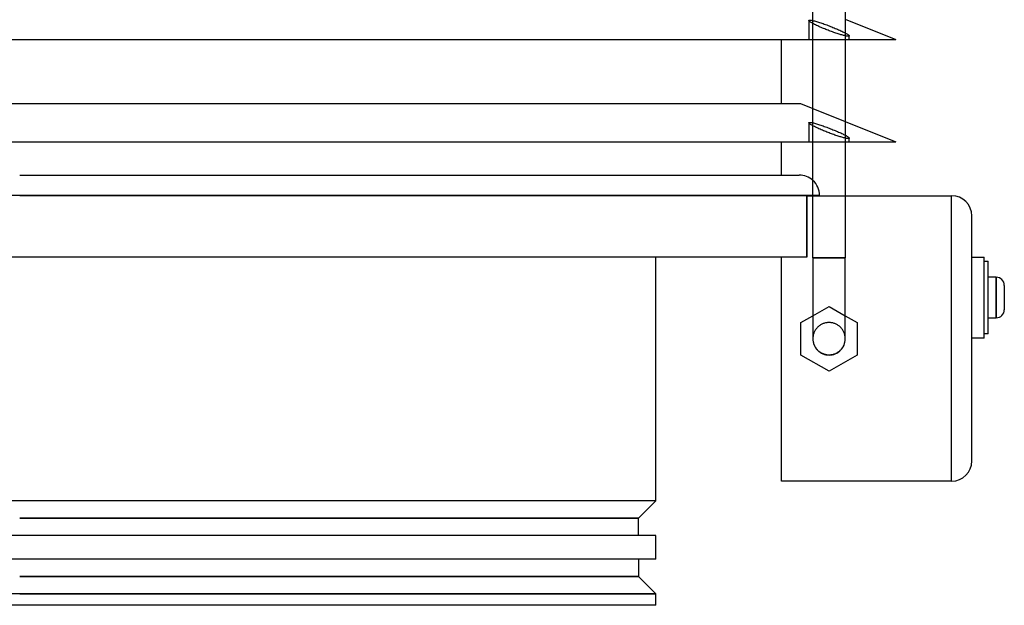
# Model space of a CAD drawing. Header units: millimetres. Extents: x -235 to 243, y -288 to 0.
# Tile 2 of 3: x 0 to 243, y -288 to -143. Entities that reach past the tile are written whole.
import ezdxf

# ---------------------------------------------------------------- set-up
doc = ezdxf.new("R2010")
doc.units = ezdxf.units.MM
doc.layers.add('HIDDEN', color=7, linetype='Continuous')
doc.layers.add('THICK', color=7, linetype='Continuous')

msp = doc.modelspace()

# ---------------------------------------------------------------- linework, layer by layer
at = {"layer": 'HIDDEN'}
for p, q in [((194.75, -143.58), (194.75, -148.28)), ((195.75, -143.6), (195.95, -143.65)), ((195.75, -148.28), (195.75, -144.33)), ((195.95, -143.65), (196.17, -143.71)), ((196.17, -143.71), (196.41, -143.77)), ((196.41, -143.77), (196.65, -143.84)), ((196.65, -143.84), (196.91, -143.92)), ((196.91, -143.92), (197.17, -144)), ((197.17, -144), (197.43, -144.08)), ((197.43, -144.08), (197.7, -144.17)), ((197.7, -144.17), (197.99, -144.27)), ((197.99, -144.27), (198.28, -144.37)), ((198.28, -144.37), (198.58, -144.48)), ((198.58, -144.48), (198.89, -144.59)), ((198.89, -144.59), (199.19, -144.7)), ((199.19, -144.7), (199.5, -144.82)), ((199.5, -144.82), (199.81, -144.94)), ((199.81, -144.94), (200.12, -145.06)), ((200.12, -145.06), (200.42, -145.18)), ((200.42, -145.18), (200.72, -145.3)), ((200.72, -145.3), (201.01, -145.41)), ((201.01, -145.41), (201.29, -145.53)), ((201.29, -145.53), (201.57, -145.65)), ((201.57, -145.65), (201.84, -145.77)), ((201.84, -145.77), (202.12, -145.89)), ((202.12, -145.89), (202.38, -146.01)), ((202.38, -146.01), (202.64, -146.12)), ((202.64, -146.12), (202.89, -146.24)), ((202.89, -146.24), (203.12, -146.35)), ((203.12, -146.35), (203.35, -146.46)), ((203.35, -146.46), (203.56, -146.57)), ((203.56, -146.57), (203.75, -146.67)), ((203.75, -147.37), (203.75, -148.28)), ((204.75, -148.28), (204.75, -147.4)), ((195.75, -165.35), (203.75, -168.54)), ((194.75, -168.83), (194.75, -173.53)), ((195.75, -168.85), (195.95, -168.9)), ((195.75, -173.53), (195.75, -169.58)), ((195.95, -168.9), (196.17, -168.96)), ((196.17, -168.96), (196.41, -169.02)), ((196.41, -169.02), (196.65, -169.09)), ((196.65, -169.09), (196.91, -169.17)), ((196.91, -169.17), (197.17, -169.25)), ((197.17, -169.25), (197.43, -169.33)), ((197.43, -169.33), (197.7, -169.42)), ((197.7, -169.42), (197.99, -169.52)), ((197.99, -169.52), (198.28, -169.62)), ((198.28, -169.62), (198.58, -169.73)), ((198.58, -169.73), (198.89, -169.84)), ((198.89, -169.84), (199.19, -169.95)), ((199.19, -169.95), (199.5, -170.07)), ((199.5, -170.07), (199.81, -170.19)), ((199.81, -170.19), (200.12, -170.31)), ((200.12, -170.31), (200.42, -170.43)), ((200.42, -170.43), (200.72, -170.55)), ((200.72, -170.55), (201.01, -170.66)), ((201.01, -170.66), (201.29, -170.78)), ((201.29, -170.78), (201.57, -170.9)), ((201.57, -170.9), (201.84, -171.02)), ((201.84, -171.02), (202.12, -171.14)), ((202.12, -171.14), (202.38, -171.26)), ((202.38, -171.26), (202.64, -171.37)), ((202.64, -171.37), (202.89, -171.49)), ((202.89, -171.49), (203.12, -171.6)), ((203.12, -171.6), (203.35, -171.71)), ((203.35, -171.71), (203.56, -171.82)), ((203.56, -171.82), (203.75, -171.92)), ((203.75, -172.62), (203.75, -173.53)), ((204.75, -173.53), (204.75, -172.65)), ((0, -186.8), (197.4, -186.8)), ((194.23, -186.85), (194.23, -202)), ((197.4, -186.8), (195.75, -186.8)), ((195.75, -186.85), (203.75, -186.85)), ((197.4, -186.85), (197.4, -186.8)), ((230, -186.85), (230, -186.85)), ((230, -257.35), (230, -186.85)), ((235, -191.85), (235, -191.85)), ((188, -202), (188, -202)), ((195.75, -202.2), (199.75, -202.2)), ((199.75, -202.2), (203.75, -202.2)), ((235, -202), (235, -202)), ((238, -202), (238, -202)), ((238, -203), (238, -203)), ((239, -203), (239, -203)), ((241, -212), (241, -207)), ((241, -217), (241, -212)), ((195.75, -216.51), (199.75, -214.2)), ((199.75, -214.2), (199.75, -214.2)), ((199.75, -214.2), (203.75, -216.51)), ((192.82, -218.2), (192.82, -218.2)), ((197.81, -218.67), (197.65, -218.77)), ((197.97, -218.59), (197.81, -218.67)), ((198.14, -218.51), (197.97, -218.59)), ((198.3, -218.44), (198.14, -218.51)), ((198.47, -218.38), (198.3, -218.44)), ((198.65, -218.32), (198.47, -218.38)), ((198.83, -218.28), (198.65, -218.32)), ((199.02, -218.24), (198.83, -218.28)), ((199.2, -218.21), (199.02, -218.24)), ((199.39, -218.19), (199.2, -218.21)), ((199.57, -218.17), (199.39, -218.19)), ((199.75, -218.17), (199.57, -218.17)), ((199.93, -218.17), (199.75, -218.17)), ((200.11, -218.19), (199.93, -218.17)), ((200.3, -218.21), (200.11, -218.19)), ((200.48, -218.24), (200.3, -218.21)), ((200.67, -218.28), (200.48, -218.24)), ((200.85, -218.32), (200.67, -218.28)), ((201.03, -218.38), (200.85, -218.32)), ((201.2, -218.44), (201.03, -218.38)), ((201.36, -218.51), (201.2, -218.44)), ((201.53, -218.59), (201.36, -218.51)), ((201.69, -218.67), (201.53, -218.59)), ((201.85, -218.77), (201.69, -218.67)), ((206.68, -218.2), (206.68, -218.2)), ((195.9, -221.07), (195.86, -221.25)), ((195.96, -220.89), (195.9, -221.07)), ((196.02, -220.72), (195.96, -220.89)), ((196.09, -220.56), (196.02, -220.72)), ((196.17, -220.4), (196.09, -220.56)), ((196.25, -220.23), (196.17, -220.4)), ((196.35, -220.07), (196.25, -220.23)), ((196.45, -219.91), (196.35, -220.07)), ((196.56, -219.76), (196.45, -219.91)), ((196.68, -219.61), (196.56, -219.76)), ((196.8, -219.47), (196.68, -219.61)), ((196.92, -219.34), (196.8, -219.47)), ((197.05, -219.22), (196.92, -219.34)), ((197.19, -219.1), (197.05, -219.22)), ((197.33, -218.98), (197.19, -219.1)), ((197.49, -218.87), (197.33, -218.98)), ((197.65, -218.77), (197.49, -218.87)), ((202.01, -218.87), (201.85, -218.77)), ((202.17, -218.98), (202.01, -218.87)), ((202.31, -219.1), (202.17, -218.98)), ((202.45, -219.22), (202.31, -219.1)), ((202.58, -219.34), (202.45, -219.22)), ((202.7, -219.47), (202.58, -219.34)), ((202.82, -219.61), (202.7, -219.47)), ((202.94, -219.76), (202.82, -219.61)), ((203.05, -219.91), (202.94, -219.76)), ((203.15, -220.07), (203.05, -219.91)), ((203.25, -220.23), (203.15, -220.07)), ((203.33, -220.4), (203.25, -220.23)), ((203.41, -220.56), (203.33, -220.4)), ((203.48, -220.72), (203.41, -220.56)), ((203.54, -220.89), (203.48, -220.72)), ((203.6, -221.07), (203.54, -220.89)), ((203.64, -221.25), (203.6, -221.07)), ((238, -221), (238, -221)), ((239, -221), (239, -221)), ((195.77, -221.81), (195.75, -222)), ((195.75, -222), (195.75, -222.17)), ((195.79, -221.63), (195.77, -221.81)), ((195.82, -221.44), (195.79, -221.63)), ((195.86, -221.25), (195.82, -221.44)), ((203.68, -221.44), (203.64, -221.25)), ((203.71, -221.63), (203.68, -221.44)), ((203.73, -221.81), (203.71, -221.63)), ((203.75, -222), (203.73, -221.81)), ((203.75, -222.17), (203.75, -222)), ((235, -222), (235, -222)), ((238, -222), (238, -222)), ((192.82, -226.2), (192.82, -226.2)), ((206.68, -226.2), (206.68, -226.2)), ((199.75, -230.2), (199.75, -230.2)), ((235, -252.35), (235, -252.35)), ((188, -257.35), (188, -257.35)), ((230, -257.35), (230, -257.35)), ((0, -262.2), (-157, -262.2)), ((157, -262.2), (0, -262.2)), ((0, -266.5), (152.7, -266.5)), ((152.7, -280.9), (0, -280.9)), ((0, -285.2), (157, -285.2))]:
    msp.add_line(p, q, dxfattribs=at)
msp.add_arc((192.4, -186.8), 5, 359.9999, 47.9329, dxfattribs=at)
at = {"layer": 'THICK'}
for p, q in [((195.75, -144.33), (195.75, -123.03)), ((203.75, -123.03), (203.75, -147.37)), ((203.75, -143.29), (216.2, -148.28)), ((194.75, -143.58), (194.76, -143.54)), ((194.76, -143.63), (194.75, -143.58)), ((194.76, -143.54), (194.8, -143.51)), ((194.8, -143.69), (194.76, -143.63)), ((194.8, -143.51), (194.87, -143.49)), ((194.87, -143.76), (194.8, -143.69)), ((194.87, -143.49), (194.95, -143.49)), ((194.96, -143.83), (194.87, -143.76)), ((194.95, -143.49), (195.06, -143.49)), ((195.07, -143.92), (194.96, -143.83)), ((195.06, -143.49), (195.2, -143.5)), ((195.2, -144.01), (195.07, -143.92)), ((195.2, -143.5), (195.36, -143.52)), ((195.35, -144.1), (195.2, -144.01)), ((195.52, -144.2), (195.35, -144.1)), ((195.36, -143.52), (195.54, -143.56)), ((195.71, -144.31), (195.52, -144.2)), ((195.54, -143.56), (195.75, -143.6)), ((195.93, -144.43), (195.71, -144.31)), ((196.16, -144.55), (195.93, -144.43)), ((196.41, -144.67), (196.16, -144.55)), ((196.67, -144.8), (196.41, -144.67)), ((196.95, -144.93), (196.67, -144.8)), ((197.24, -145.07), (196.95, -144.93)), ((197.54, -145.2), (197.24, -145.07)), ((197.84, -145.33), (197.54, -145.2)), ((198.15, -145.46), (197.84, -145.33)), ((198.4, -145.57), (198.15, -145.46)), ((198.67, -145.68), (198.4, -145.57)), ((198.94, -145.79), (198.67, -145.68)), ((199.22, -145.9), (198.94, -145.79)), ((199.5, -146), (199.22, -145.9)), ((199.78, -146.11), (199.5, -146)), ((200.06, -146.22), (199.78, -146.11)), ((200.35, -146.32), (200.06, -146.22)), ((200.63, -146.43), (200.35, -146.32)), ((200.91, -146.52), (200.63, -146.43)), ((201.18, -146.62), (200.91, -146.52)), ((201.45, -146.71), (201.18, -146.62)), ((201.71, -146.8), (201.45, -146.71)), ((201.96, -146.88), (201.71, -146.8)), ((202.21, -146.95), (201.96, -146.88)), ((202.45, -147.03), (202.21, -146.95)), ((202.69, -147.1), (202.45, -147.03)), ((202.92, -147.16), (202.69, -147.1)), ((203.14, -147.22), (202.92, -147.16)), ((203.35, -147.28), (203.14, -147.22)), ((203.55, -147.33), (203.35, -147.28)), ((203.74, -147.37), (203.55, -147.33)), ((203.91, -147.41), (203.74, -147.37)), ((203.75, -146.67), (203.95, -146.78)), ((204.07, -147.44), (203.91, -147.41)), ((203.95, -146.78), (204.13, -146.88)), ((204.21, -147.46), (204.07, -147.44)), ((204.13, -146.88), (204.28, -146.97)), ((204.34, -147.47), (204.21, -147.46)), ((204.28, -146.97), (204.42, -147.06)), ((204.44, -147.48), (204.34, -147.47)), ((204.42, -147.06), (204.54, -147.15)), ((204.54, -147.48), (204.44, -147.48)), ((204.54, -147.15), (204.63, -147.22)), ((204.61, -147.48), (204.54, -147.48)), ((204.67, -147.47), (204.61, -147.48)), ((204.63, -147.22), (204.7, -147.29)), ((204.71, -147.45), (204.67, -147.47)), ((204.7, -147.29), (204.74, -147.35)), ((204.74, -147.43), (204.71, -147.45)), ((204.74, -147.35), (204.75, -147.4)), ((204.75, -147.4), (204.74, -147.43)), ((-216.2, -148.28), (216.2, -148.28)), ((188, -164.12), (188, -148.28)), ((195.75, -169.58), (195.75, -148.28)), ((203.75, -148.28), (203.75, -172.62)), ((-192.7, -164.12), (192.7, -164.12)), ((192.7, -164.12), (195.75, -165.35)), ((194.75, -168.83), (194.76, -168.79)), ((194.76, -168.88), (194.75, -168.83)), ((194.76, -168.79), (194.8, -168.76)), ((194.8, -168.94), (194.76, -168.88)), ((194.8, -168.76), (194.87, -168.74)), ((194.87, -169.01), (194.8, -168.94)), ((194.87, -168.74), (194.95, -168.74)), ((194.96, -169.08), (194.87, -169.01)), ((194.95, -168.74), (195.06, -168.74)), ((195.07, -169.17), (194.96, -169.08)), ((195.06, -168.74), (195.2, -168.75)), ((195.2, -169.26), (195.07, -169.17)), ((195.2, -168.75), (195.36, -168.77)), ((195.35, -169.35), (195.2, -169.26)), ((195.52, -169.45), (195.35, -169.35)), ((195.36, -168.77), (195.54, -168.81)), ((195.71, -169.56), (195.52, -169.45)), ((195.54, -168.81), (195.75, -168.85)), ((195.93, -169.68), (195.71, -169.56)), ((196.16, -169.8), (195.93, -169.68)), ((196.41, -169.92), (196.16, -169.8)), ((196.67, -170.05), (196.41, -169.92)), ((196.95, -170.18), (196.67, -170.05)), ((203.75, -168.54), (216.2, -173.53)), ((197.24, -170.32), (196.95, -170.18)), ((197.54, -170.45), (197.24, -170.32)), ((197.84, -170.58), (197.54, -170.45)), ((198.15, -170.71), (197.84, -170.58)), ((198.4, -170.82), (198.15, -170.71)), ((198.67, -170.93), (198.4, -170.82)), ((198.94, -171.04), (198.67, -170.93)), ((199.22, -171.15), (198.94, -171.04)), ((199.5, -171.25), (199.22, -171.15)), ((199.78, -171.36), (199.5, -171.25)), ((200.06, -171.47), (199.78, -171.36)), ((200.35, -171.57), (200.06, -171.47)), ((200.63, -171.68), (200.35, -171.57)), ((200.91, -171.77), (200.63, -171.68)), ((201.18, -171.87), (200.91, -171.77)), ((201.45, -171.96), (201.18, -171.87)), ((201.71, -172.05), (201.45, -171.96)), ((201.96, -172.13), (201.71, -172.05)), ((202.21, -172.2), (201.96, -172.13)), ((202.45, -172.28), (202.21, -172.2)), ((202.69, -172.35), (202.45, -172.28)), ((202.92, -172.41), (202.69, -172.35)), ((203.14, -172.47), (202.92, -172.41)), ((203.35, -172.53), (203.14, -172.47)), ((203.55, -172.58), (203.35, -172.53)), ((203.75, -171.92), (203.95, -172.03)), ((203.95, -172.03), (204.13, -172.13)), ((204.13, -172.13), (204.28, -172.22)), ((204.28, -172.22), (204.42, -172.31)), ((204.42, -172.31), (204.54, -172.4)), ((204.54, -172.4), (204.63, -172.47)), ((204.63, -172.47), (204.7, -172.54)), ((-216.2, -173.53), (216.2, -173.53)), ((188, -181.8), (188, -173.53)), ((195.75, -202.2), (195.75, -173.53)), ((203.74, -172.62), (203.55, -172.58)), ((203.91, -172.66), (203.74, -172.62)), ((203.75, -173.53), (203.75, -202.2)), ((204.07, -172.69), (203.91, -172.66)), ((204.21, -172.71), (204.07, -172.69)), ((204.34, -172.72), (204.21, -172.71)), ((204.44, -172.73), (204.34, -172.72)), ((204.54, -172.73), (204.44, -172.73)), ((204.61, -172.73), (204.54, -172.73)), ((204.67, -172.72), (204.61, -172.73)), ((204.71, -172.7), (204.67, -172.72)), ((204.7, -172.54), (204.74, -172.6)), ((204.74, -172.68), (204.71, -172.7)), ((204.74, -172.6), (204.75, -172.65)), ((204.75, -172.65), (204.74, -172.68)), ((0, -181.8), (192.4, -181.8)), ((0, -186.8), (-197.4, -186.8)), ((195.75, -186.8), (0, -186.8)), ((194.23, -186.85), (195.75, -186.85)), ((194.23, -202), (194.23, -186.85)), ((203.75, -186.85), (230, -186.85)), ((230, -257.35), (230, -186.85)), ((235, -252.35), (235, -191.85)), ((194.23, -202), (-197.4, -202)), ((157, -262.2), (157, -202)), ((188, -257.35), (188, -202)), ((199.75, -202.2), (195.75, -202.2)), ((195.75, -202.2), (195.75, -222.17)), ((203.75, -202.2), (199.75, -202.2)), ((203.75, -222.17), (203.75, -202.2)), ((235, -202), (238, -202)), ((238, -222), (238, -202)), ((238, -203), (239, -203)), ((239, -221), (239, -203)), ((241, -207), (239, -207)), ((241, -207), (241, -217)), ((243, -209), (243, -215)), ((192.82, -218.2), (195.75, -216.51)), ((192.82, -226.2), (192.82, -218.2)), ((203.75, -216.51), (206.68, -218.2)), ((206.68, -218.2), (206.68, -226.2)), ((239, -217), (241, -217)), ((239, -221), (238, -221)), ((195.75, -222.17), (195.75, -222.18)), ((195.75, -222.18), (195.75, -222.18)), ((195.75, -222.18), (195.75, -222.18)), ((195.75, -222.18), (195.75, -222.18)), ((195.75, -222.18), (195.75, -222.19)), ((195.75, -222.19), (195.75, -222.19)), ((195.75, -222.19), (195.75, -222.28)), ((195.75, -222.28), (195.76, -222.4)), ((195.76, -222.4), (195.77, -222.52)), ((195.77, -222.52), (195.78, -222.65)), ((195.78, -222.65), (195.8, -222.77)), ((195.8, -222.77), (195.82, -222.9)), ((195.82, -222.9), (195.84, -223.02)), ((195.84, -223.02), (195.87, -223.13)), ((195.87, -223.13), (195.9, -223.25)), ((195.9, -223.25), (195.94, -223.37)), ((195.94, -223.37), (195.98, -223.49)), ((195.98, -223.49), (196.02, -223.61)), ((203.49, -223.58), (203.55, -223.4)), ((203.55, -223.4), (203.6, -223.23)), ((203.6, -223.23), (203.65, -223.06)), ((203.65, -223.06), (203.68, -222.88)), ((203.68, -222.88), (203.71, -222.7)), ((203.71, -222.7), (203.73, -222.52)), ((203.73, -222.52), (203.75, -222.34)), ((203.75, -222.18), (203.75, -222.17)), ((203.75, -222.19), (203.75, -222.18)), ((203.75, -222.18), (203.75, -222.18)), ((203.75, -222.18), (203.75, -222.18)), ((203.75, -222.18), (203.75, -222.18)), ((203.75, -222.34), (203.75, -222.19)), ((203.75, -222.19), (203.75, -222.19)), ((238, -222), (235, -222)), ((196.02, -223.61), (196.07, -223.73)), ((196.07, -223.73), (196.12, -223.84)), ((196.12, -223.84), (196.18, -223.96)), ((196.18, -223.96), (196.24, -224.07)), ((196.24, -224.07), (196.3, -224.18)), ((196.3, -224.18), (196.37, -224.29)), ((196.37, -224.29), (196.44, -224.39)), ((196.44, -224.39), (196.51, -224.49)), ((196.51, -224.49), (196.58, -224.59)), ((196.58, -224.59), (196.65, -224.68)), ((196.65, -224.68), (196.73, -224.78)), ((196.73, -224.78), (196.82, -224.87)), ((196.82, -224.87), (196.91, -224.96)), ((196.91, -224.96), (197, -225.05)), ((197, -225.05), (197.09, -225.14)), ((197.09, -225.14), (197.19, -225.22)), ((197.19, -225.22), (197.29, -225.3)), ((197.29, -225.3), (197.4, -225.38)), ((197.4, -225.38), (197.5, -225.45)), ((197.5, -225.45), (197.61, -225.52)), ((197.61, -225.52), (197.71, -225.59)), ((197.71, -225.59), (197.82, -225.65)), ((197.82, -225.65), (197.93, -225.7)), ((197.93, -225.7), (198.04, -225.76)), ((198.04, -225.76), (198.15, -225.81)), ((198.15, -225.81), (198.26, -225.86)), ((198.26, -225.86), (198.38, -225.9)), ((198.38, -225.9), (198.5, -225.94)), ((198.5, -225.94), (198.62, -225.98)), ((198.62, -225.98), (198.75, -226.01)), ((200.67, -226.03), (200.85, -225.99)), ((200.85, -225.99), (201.03, -225.93)), ((201.03, -225.93), (201.21, -225.87)), ((201.21, -225.87), (201.38, -225.8)), ((201.38, -225.8), (201.54, -225.72)), ((201.54, -225.72), (201.7, -225.64)), ((201.7, -225.64), (201.86, -225.55)), ((201.86, -225.55), (202.01, -225.44)), ((202.01, -225.44), (202.17, -225.33)), ((202.17, -225.33), (202.31, -225.22)), ((202.31, -225.22), (202.46, -225.09)), ((202.46, -225.09), (202.59, -224.96)), ((202.59, -224.96), (202.72, -224.83)), ((202.72, -224.83), (202.84, -224.69)), ((202.84, -224.69), (202.95, -224.55)), ((202.95, -224.55), (203.05, -224.41)), ((203.05, -224.41), (203.15, -224.25)), ((203.15, -224.25), (203.25, -224.09)), ((203.25, -224.09), (203.34, -223.93)), ((203.34, -223.93), (203.42, -223.75)), ((203.42, -223.75), (203.49, -223.58)), ((199.75, -230.2), (192.82, -226.2)), ((198.75, -226.01), (198.87, -226.04)), ((198.87, -226.04), (199, -226.07)), ((199, -226.07), (199.13, -226.09)), ((199.13, -226.09), (199.26, -226.11)), ((199.26, -226.11), (199.38, -226.12)), ((199.38, -226.12), (199.51, -226.13)), ((199.51, -226.13), (199.63, -226.14)), ((199.63, -226.14), (199.75, -226.14)), ((199.75, -226.14), (199.93, -226.14)), ((206.68, -226.2), (199.75, -230.2)), ((199.93, -226.14), (200.11, -226.12)), ((200.11, -226.12), (200.3, -226.1)), ((200.3, -226.1), (200.48, -226.07)), ((200.48, -226.07), (200.67, -226.03)), ((230, -257.35), (188, -257.35)), ((157, -262.2), (0, -262.2)), ((152.7, -266.5), (157, -262.2)), ((152.7, -266.5), (0, -266.5)), ((152.7, -270.8), (152.7, -266.5)), ((157, -270.8), (-157, -270.8)), ((157, -276.6), (157, -270.8)), ((157, -276.6), (-157, -276.6)), ((152.7, -276.6), (152.7, -280.9)), ((0, -280.9), (152.7, -280.9)), ((152.7, -280.9), (157, -285.2)), ((0, -285.2), (-157, -285.2)), ((157, -285.2), (0, -285.2)), ((157, -288), (157, -285.2)), ((157, -288), (-157, -288))]:
    msp.add_line(p, q, dxfattribs=at)
for centre, radius, start, end in [((192.4, -186.8), 5, 47.9329, 90.0001), ((241, -209), 2, 0, 90), ((241, -215), 2, 270, 0), ((199.75, -222.2), 4, 179.821, 270), ((199.75, -222.2), 4, 270, 0.179)]:
    msp.add_arc(centre, radius, start, end, dxfattribs=at)
for centre, major_axis, start_param, end_param in [((230, -191.85), (0, 5), -1.570796, 0), ((230, -252.35), (0, -5), 0, 1.570796)]:
    msp.add_ellipse(centre, major_axis=major_axis, ratio=1, start_param=start_param, end_param=end_param, dxfattribs=at)

doc.saveas('drawing.dxf')
